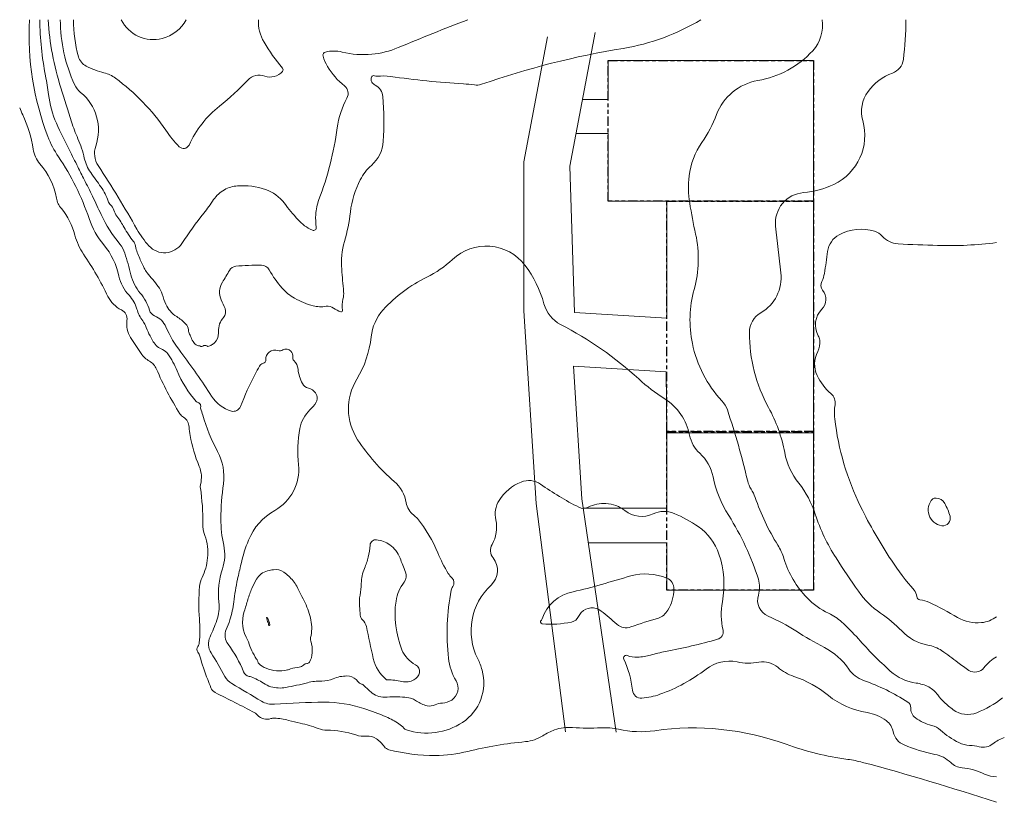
# Model space of a CAD drawing. Header units: millimetres. Extents: x -122909 to 44814, y -88560 to 44706.
import ezdxf

# ---------------------------------------------------------------- set-up
doc = ezdxf.new("R2010")
doc.units = ezdxf.units.MM
doc.header["$LTSCALE"] = 100
doc.linetypes.add('Double dash', pattern=[42.8625, 15.875, -4.7625, 6.35, -4.7625, 6.35, -4.7625])
for name, color, linetype, lineweight in [('L-SITE', 6, 'Double dash', 25), ('Major  Contour', 5, 'Continuous', 9), ('Minor Controur', 122, 'Continuous', 9), ('SITE_LAYOUT', 7, 'Continuous', 9)]:
    doc.layers.add(name, color=color, linetype=linetype, lineweight=lineweight)

# ---------------------------------------------------------------- blocks, each defined once
blk = doc.blocks.new('Family - ___-3')
at = {"layer": 'L-SITE'}
for p, q in [((-12656, -25432), (12323, -25432)), ((-12656, -52432), (-12656, -25432)), ((12323, -25432), (12323, -52432)), ((12323, -52432), (-12656, -52432))]:
    blk.add_line(p, q, dxfattribs=at)
blk = doc.blocks.new('Family - ___-2')
at = {"layer": 'L-SITE'}
for p, q in [((-22656, 37778), (12323, 37778)), ((-22656, 13778), (-22656, 37778)), ((12323, 37778), (12323, 13778)), ((12323, 13778), (-22656, 13778))]:
    blk.add_line(p, q, dxfattribs=at)
blk = doc.blocks.new('Family - ___-0')
at = {"layer": 'L-SITE'}
for p, q in [((-12656, -25432), (-12656, 13778)), ((-12656, 13778), (12323, 13778)), ((12323, 13778), (12323, -25432)), ((12323, -25432), (-12656, -25432))]:
    blk.add_line(p, q, dxfattribs=at)

msp = doc.modelspace()

# ---------------------------------------------------------------- linework, layer by layer
at = {"layer": 'Major  Contour'}
for points, elevation in [([(-118067, 44706, 0.0628581), (-115890, 33107, -0.0025617), (-114067, 27334, 0.0277292), (-112991, 24443, -0.0473655), (-111903, 21128, 0.0989502), (-110815, 18691, -0.0008384), (-109074, 16227, -0.0721382), (-107846, 13807, 0.1272849), (-107440, 13185, -0.1365621), (-106879, 12290, 0.0875826), (-106352, 11238, -0.0316502), (-105124, 9344, 0.0381239), (-103511, 6924, -0.114298), (-103265, 6398, 0.0540849), (-102576, 4300, 0.0021458), (-101717, 2424, 0.0644822), (-101208, 1617, -0.0046203), (-99314, -715, -0.0998535), (-98626, -2056, 0.0403389), (-97995, -3757, 0.0634652), (-97276, -4897, 0.0853097), (-96158, -5859, -0.0658875), (-94643, -7065, -0.1787561), (-94178, -8127, 0.0977477), (-94041, -8652, -0.0209349), (-93720, -9396, 0.0703995), (-93229, -10283, 0.1094491), (-92717, -10719, 0.0872757), (-92444, -10808, -0.0883107), (-92069, -10931, 0.3197363), (-91694, -10883, -0.3613288), (-91039, -10849, 0.2465823), (-90698, -10903, 0.0602738), (-90055, -10596, 0.2111919), (-89106, -9172, 0.0503095), (-89050, -8390, -0.1898638), (-88184, -5989, 0.2854563), (-87933, -4482, 0.0093042), (-88575, -3002, -0.2518776), (-88380, -15, 0.0131976), (-87179, 2024, -0.2462904), (-86118, 2721, -0.0303209), (-81733, 2889, -0.2632016), (-80421, 2107, 0.0510529), (-78202, -995, 0.0820325), (-76079, -2726, 0.067082), (-72924, -4010, 0.1077085), (-70717, -4094, -0.2086013), (-69433, -4401, 0.0914673), (-68204, -5015, 0.5552897), (-67925, -4764, -0.1103318), (-67841, -2865, 0.0878227), (-67729, -1609, -0.0003436), (-68057, 2200, -0.0925864), (-67582, 6956, 0.0422965), (-66577, 11925, -0.0900628), (-64896, 17462, -0.0940882), (-62995, 19901, 0.1996077), (-60984, 24005, 0.0344593), (-61040, 31606, 0.1271145), (-61431, 32751, 0.1347846), (-62353, 33561, -0.1408189), (-62912, 34063, -0.270796), (-62940, 35012, -0.4043453), (-62493, 35152, 0.1465667), (-62018, 35068, -0.0644687), (-59746, 35040, 0.0201671), (-47319, 33784, -0.0220586), (-45463, 33589, 0.1212775), (-44262, 33701, -0.0428541), (-20126, 39824, 0.0952118), (-6860, 44706)], 3000), ([(-105606, 44706, 0.3556881), (-98621, 41510, 0.2100267), (-94573, 44706)], 6000), ([(44497, -70795, -0.0721752), (40106, -73308, -0.2569305), (36129, -72799, -0.0271208), (34570, -71527, -0.0575324), (33488, -70286, 0.1248678), (31929, -68919, 0.0842141), (29797, -68251, -0.1505798), (25395, -66207, -0.0274769), (19950, -60729, 0.0262791), (17086, -57835, 0.0753237), (14891, -56372, -0.0918786), (11220, -53747, -0.1171774), (7275, -47067, 0.0642638), (6219, -44756, -0.0569434), (2369, -36645, 0.0628008), (1669, -35214, -0.0878615), (1097, -33878, 0.0241894), (-2366, -21749, 0.1057931), (-3284, -20208, -0.1367838), (-8322, -10440, -0.1191191), (-8019, -1213, 0.1220577), (-7765, 8199, -0.0129243), (-8783, 13491, -0.070928), (-8886, 18094, -0.1241856), (-6695, 23810, 0.0642003), (-4201, 28542, -0.26799), (2822, 34342, 0.1670639), (12186, 39430, 0.2292037), (13769, 44706, 0.2292037)], 3000)]:
    msp.add_lwpolyline(points, format="xyb", dxfattribs=dict(at, elevation=elevation))
msp.add_lwpolyline([(-122909, 29709, 0.0157047), (-122388, 28506, -0.0728452), (-120614, 22664, 0.1411736), (-119466, 20161, -0.1312421), (-116648, 14319, 0.1264544), (-115813, 12545, -0.1106309), (-113505, 8013, 0.0869716), (-112044, 4779, -0.0361747), (-107870, -2419, 0.1677304), (-105574, -4714, -0.3263414), (-104635, -6488, 0.1794015), (-104009, -9409, 0.0065119), (-102235, -12121, 0.1167977), (-100801, -13446, -0.1655126), (-99607, -14783, 0.041271), (-95607, -22397, 0.1101115), (-95001, -23002, -0.2454993), (-94045, -24659, 0.0343967), (-93886, -26093, 0.054455), (-92324, -31362, -0.1635608), (-92101, -34421, 0.1019465), (-92132, -35071, -0.0431495), (-91718, -41093, 0.0941816), (-91367, -43132, -0.1173737), (-90889, -46955, -0.0850879), (-91844, -50288, 0.0896915), (-92258, -51786, 0.0426589), (-92290, -57330, -0.043032), (-92317, -61378, -0.140146), (-92563, -62011, 0.3366476), (-92563, -62977, -0.0947045), (-92210, -63687, 0.0263642), (-90875, -67657, -0.0070928), (-90348, -69044, 0.1926214), (-89610, -69870, -0.0058658), (-82882, -73309, -0.0954595), (-82395, -73699, 0.3125017), (-80107, -74305, -0.1008877), (-79528, -74220, -0.0540842), (-77102, -74621, 0.0172894), (-75131, -75097, -0.0426033), (-72049, -76009, 0.0934921), (-70581, -76286, -0.080908), (-65648, -77090, 0.1089751), (-63808, -77285, -0.1880705), (-62145, -77729, -0.0766139), (-60787, -79086, 0.1727473), (-60011, -79612, 0.0657631), (-52132, -80583, 0.0577278), (-46581, -79891, -0.0360856), (-36737, -78230, 0.117967), (-33812, -77228, -0.0534242), (-31790, -76231, -0.1083243), (-28741, -75815, 0.0344592), (-23892, -75870, -0.0704084), (-20899, -76120, 0.0919573), (-14737, -76368, -0.1235113), (7649, -78675, 0.0539412), (18140, -81250, -0.0323233), (20684, -81759, -0.0137755), (43498, -88560)], format="xyb", dxfattribs=at)
for points, elevation in [([(32624, -36897, 0.6153903), (34166, -41454, 0.5436785), (35569, -39841, 0.0586179), (34657, -37668, 0.2565847), (33185, -36757, 0.1494824)], 6000), ([(-60425, -67685, -0.1678283), (-62673, -64088, -0.0057119), (-63860, -58649, 0.1551882), (-64522, -57468, -0.1910036), (-64890, -56689, 0.0098508), (-65018, -55174, -0.0746756), (-64933, -53304, 0.0447043), (-64720, -51289, -0.0957301), (-64182, -48721, 0.0342854), (-63526, -46799, 0.0534171), (-63211, -44770, -0.4370244), (-62124, -43855, -0.1198544), (-59866, -44712, -0.1571395), (-58121, -46971, 0.015918), (-57175, -49355, -0.2779342), (-57404, -51070, 0.1335431), (-58805, -54301, 0.1328981), (-57804, -62570, 0.1758787), (-55487, -65143, -0.3236047), (-54830, -66487, -0.2389852), (-55745, -67716, -0.1703206), (-57804, -67973, 0.0487156), (-60263, -67687, 0.0016953)], 3000), ([(-84036, -60987, -0.2193454), (-84665, -56068, 0.0031343), (-84036, -54026, -0.0271659), (-83356, -52142, -0.0314167), (-82571, -50572, -0.2031561), (-80686, -49159, -0.0175376), (-79691, -48950, -0.2044802), (-77911, -49368, -0.0582475), (-76340, -50834, -0.0578204), (-75712, -51776, -0.0044295), (-74299, -54602, -0.0639454), (-73304, -57533, -0.1089334), (-73356, -60516, 0.1377114), (-73334, -61086, -0.0945078), (-73080, -63117, -0.1136912), (-73552, -64693, -0.27914), (-74007, -64948, 0.2255855), (-74551, -65184, -0.2020928), (-75295, -65546, 0.0760943), (-76763, -65854, -0.0336796), (-77307, -66018, -0.1529053), (-80951, -65728, -0.0975283), (-82148, -64948, -0.1378865), (-82350, -64600, 0.0896975), (-82549, -64165, -0.0838751), (-83945, -61211, 0.0571072)], 3000)]:
    msp.add_lwpolyline(points, format="xyb", close=True, dxfattribs=dict(at, elevation=elevation))
msp.add_lwpolyline([(-33904, -57336, -0.2664909), (-28656, -52697, 0.0227332), (-23807, -51467, -0.0061354), (-18799, -50019, -0.1657053), (-12684, -50381, -0.3115752), (-11453, -52262, -0.1308116), (-12503, -55843, -0.07283), (-13190, -56675, -0.1126936), (-14095, -57182, 0.0132407), (-18799, -58701, -0.2731656), (-21188, -58231, 0.0157877), (-23873, -55987, 0.3876961), (-27238, -56240, 0.0780593), (-27709, -56928, -0.2337471), (-28903, -57868, -0.0751581), (-33897, -58158, -0.7195865), (-34042, -57543, 0.2178976)], format="xyb", close=True, dxfattribs=at)
at = {"layer": 'Minor Controur'}
for points, elevation in [([(-121217, 44706, 0.106201), (-118104, 24802, 0.0575661), (-116309, 21370, -0.068101), (-111082, 10840, 0.092911), (-108571, 6352, -0.1223328), (-105996, 1048, 0.1379453), (-104280, -2228, -0.1211474), (-102953, -4568, 0.0948884), (-101939, -6596, -0.0696189), (-101503, -7368, 0.0404928), (-100152, -10124, 0.1627389), (-98585, -11474, -0.1421134), (-97666, -12204, -0.0582122), (-96092, -15077, 0.0866821), (-92823, -20318, 0.1375909), (-92526, -20507, -0.4234288), (-92093, -21344, 0.1596633), (-92094, -21472, -0.006093), (-91733, -22654, 0.0523151), (-89194, -28850, -0.1584554), (-88204, -34312, 0.0317482), (-88634, -40300, 0.0568336), (-88161, -44772, -0.1368992), (-88376, -48815, 0.109832), (-88981, -54474, -0.1119636), (-89325, -57570, -0.0273713), (-90486, -60408, 0.2588427), (-90314, -63118, -0.0180159), (-87940, -67133, 0.1355302), (-86779, -68337, -0.0006386), (-81703, -71347, 0.1539733), (-79509, -71863, -0.0169187), (-71059, -71519, -0.0820503), (-64262, -72594, -0.0190335), (-60477, -74013, -0.0514474), (-58306, -75198, -0.0645442), (-57478, -75941, 0.1369947), (-57033, -76237, 0.2288673), (-47466, -74944, 0.325254), (-44142, -66047, 0.048213), (-44890, -64106, -0.3335014), (-42617, -51589, 0.3940806), (-42278, -46931, -0.3113078), (-42447, -44659, 0.190233), (-41802, -40477, -0.1995894), (-41226, -37144, -0.1558761), (-37493, -34023, -0.2547417), (-34168, -34396, 0.0337137), (-27665, -38323, 0.2425006), (-26072, -38323, -0.1340373), (-23037, -37678, -0.1525742), (-19812, -38891, 0.2813284), (-15003, -39444, -0.2090736), (-11434, -39365, -0.0545882), (-7309, -41615, -0.1607994), (-3795, -46299, -0.1268838), (-3206, -54431, 0.1015374), (-3099, -59246, -0.400792), (-4031, -60807, -0.0201731), (-12906, -62888, 0.0205354), (-15449, -63486, -0.0521693), (-17656, -63860, -0.1166034), (-19414, -63561, 0.6839323), (-19994, -64158, -0.0802447), (-18537, -69469, 0.4056808), (-16914, -70815, 0.0654785), (-13855, -70165, 0.0796357), (-6000, -65885, -0.218142), (-714, -64657, 0.0958424), (3027, -64695, -0.2264193), (6209, -65557, 0.0974566), (8976, -67124, -0.0915066), (14842, -70356, 0.1356411), (21458, -73284, -0.1266075), (24686, -74643, -0.1805162), (25908, -76579, 0.2462474), (27729, -78792, 0.0517131), (32979, -80392, -0.143195), (35699, -81798, 0.1676526), (37613, -82674, -0.0872508), (41452, -83741, 0.1139957), (43498, -84195)], 1000), ([(-119502, 44706, 0.0447771), (-118504, 35129, -0.0180657), (-118002, 31962, 0.0747077), (-116649, 27077, 0.0144886), (-114444, 22493, -0.0057335), (-113018, 19657, 0.0056933), (-111923, 17479, -0.0074939), (-110507, 14636, -0.0031059), (-109040, 11527, 0.0657981), (-105851, 6510, -0.0987164), (-104998, 4951, -0.0155188), (-103967, 1267, 0.1173508), (-102365, -1844, -0.1082288), (-100791, -4769, 0.2307687), (-99931, -5727, -0.1958347), (-97988, -7620, 0.0602416), (-95455, -11925, -0.021551), (-90233, -19409, 0.1845737), (-86829, -21942, 0.3868235), (-85319, -21187, -0.0288402), (-82803, -15653, -0.0075335), (-82048, -14269, -0.2080173), (-81481, -13842, 0.3630173), (-80980, -13167, -0.2520347), (-80392, -11903, -0.2301262), (-78910, -11620, 0.1863005), (-78082, -11533, -0.3219356), (-76714, -11739, -0.2449684), (-76389, -12729, 0.2398941), (-76199, -13325, -0.1702792), (-75494, -14816, 0.0981443), (-74747, -17232, 0.2148992), (-73716, -18018, -0.2587651), (-72307, -19292, -0.219686), (-72425, -20440, -0.068699), (-73473, -21755, 0.158229), (-75173, -24897, 0.0713252), (-75418, -31089, -0.299268), (-79449, -38854, 0.1699314), (-83923, -43916, 0.0402492), (-85208, -47975, 0.0026625), (-85793, -50582, 0.0242532), (-86441, -54426, -0.0457992), (-87099, -57509, -0.0297046), (-87710, -59127, 0.2728571), (-87424, -61658, -0.0638732), (-84760, -66339, 0.2415847), (-83846, -67119, -0.025509), (-83494, -67221, -0.0645079), (-81401, -68268, 0.0764676), (-80107, -68877, 0.1176042), (-77594, -69010, 0.0183052), (-73892, -68191, -0.0689869), (-71456, -67905, 0.1077653), (-69515, -67525, -0.1050739), (-67155, -67049, -0.1827388), (-65594, -67658, -0.0451507), (-65118, -68172, 0.2025073), (-64680, -68419, -0.1567022), (-64461, -68518, -0.0061529), (-63110, -69774, 0.205807), (-60750, -70649, -0.028156), (-57286, -70668, -0.0721983), (-56011, -70935, -0.0710205), (-55294, -71319, 0.1051839), (-53524, -72118, 0.1640083), (-52153, -71966, -0.0993125), (-50897, -71661, 0.1381829), (-49318, -71148, 0.3994542), (-48576, -67855, -0.1068994), (-49863, -64040, -0.0755219), (-49418, -52450, -0.1103043), (-49143, -51815, 0.3771564), (-49280, -50345, -0.0642072), (-49895, -49592, -0.0430538), (-51673, -46105, 0.0763678), (-55161, -40259, 0.0556643), (-55818, -39623, -0.189055), (-57058, -37551, 0.1754663), (-59099, -33926, -0.0698974), (-65338, -26822, -0.290948), (-65491, -16502, 0.1123068), (-63044, -9307, -0.1592079), (-60980, -4682, -0.0967826), (-53579, 854, 0.0770815), (-49177, 3886, -0.4442589), (-36852, 2908, -0.0982542), (-33601, -3662, 0.2102858), (-30764, -7182, -0.0658943), (-17461, -16472, 0.0441631), (-13034, -19858, -0.2056645), (-8800, -26041, 0.159838), (-7063, -29133, -0.1574904), (-4802, -33115, 0.0901532), (-2137, -39717, -0.0638159), (2921, -50570, -0.1555686), (2921, -53282, 0.3875521), (4569, -56867, -0.0436188), (9317, -59385, 0.0247253), (14162, -62194, -0.1244302), (18328, -65876, 0.1591418), (20848, -67813, -0.0570905), (28380, -71489, -0.273633), (28868, -72453, 0.2548087), (29658, -74161, 0.1010041), (32430, -75456, -0.1261701), (33946, -76258, 0.0685339), (37068, -78399, 0.1084537), (38905, -78864, -0.0532236), (40554, -79093, 0.229258), (42851, -78613, -0.0800706), (44814, -77549)], 2000), ([(-115993, 44706, 0.1076685), (-113568, 33661, 0.1142759), (-112543, 32334, -0.3146753), (-109955, 23195, 0.2331743), (-109537, 19856, -0.0175575), (-102934, 9024, 0.0561649), (-100888, 6186, 0.4883157), (-95295, 6603, -0.0200785), (-91537, 11778, 0.0195984), (-89868, 14073, -0.1195797), (-88046, 15747, -0.1089393), (-85792, 16415, -0.1012188), (-81033, 15789, -0.1491534), (-77818, 13452, 0.0207433), (-75522, 10655, 0.1064774), (-73059, 8861, 0.5865135), (-72391, 9362, -0.0475399), (-72475, 11532, -0.0768879), (-71932, 14078, 0.0571974), (-68826, 26281, -0.0912233), (-67164, 31349, 0.3629313), (-67579, 33426, -0.0876127), (-70488, 36749, -0.0697103), (-71236, 38494, -0.4214023), (-70820, 39200, -0.121246), (-67995, 39200, 0.0840455), (-62926, 38826, 0.0755606), (-58438, 39948, -0.0068616), (-46593, 44706)], 4000), ([(-113718, 44706, 0.0740933), (-112900, 38410, 0.2082535), (-111583, 36807, 0.0558615), (-108549, 35663, -0.0955885), (-106603, 34747, -0.0858693), (-98016, 25877, 0.0434907), (-95726, 23072, 0.5268604), (-94066, 23359, -0.1180649), (-88857, 29997, 0.0359583), (-84039, 34417, -0.2977066), (-81177, 35103, 0.3101059), (-78143, 35905, 0.3713917), (-78143, 36477, -0.0454454), (-81291, 40884, -0.1423125), (-82254, 44706)], 5000), ([(28040, 44706, -0.0335567), (27614, 37915, -0.2816782), (25756, 35612, 0.15139), (21595, 32493, 0.228694), (20704, 27516, -0.3633558), (15800, 16671, -0.092317), (10599, 15259, 0.4206383), (5843, 9540, 0.0047409), (6735, 1628, -0.3013924), (3317, -5206, 0.2688002), (1385, -8549, 0.12533), (4655, -21326, -0.078101), (7407, -29009, 0.120977), (9785, -34209, -0.0893029), (12608, -39483, 0.0652428), (16158, -46952, 0.007834), (19955, -52627, 0.0947902), (23746, -56350, -0.0563385), (27334, -59372, 0.1597204), (31784, -61779, -0.1041602), (34131, -62734, -0.0160798), (36903, -64740, 0.0200894), (38799, -66089, 0.3923905), (41352, -65651, -0.0988048), (43498, -63767)], 4000), ([(43498, -56954, -0.1363188), (40903, -57967, -0.1612013), (36852, -57067, 0.0250267), (32051, -54517, 0.0822254), (30451, -54067, -0.3510653), (29901, -53517, 0.1502367), (29439, -52451, -0.0300144), (25589, -47351, -0.0328738), (20338, -38202, -0.0847442), (15933, -23236, -0.0693177), (15983, -20886, 0.2618806), (15278, -18970, -0.1084463), (12927, -15870, -0.2327824), (13027, -11820, 0.1556803), (13371, -9856, 0.093361), (13121, -9106, -0.3317237), (13721, -4607, 0.3804361), (13871, -1357, -0.2990809), (13721, 143, 0.0800195), (14171, 1493, 0.0082332), (14721, 5243, -0.2399397), (16672, 8092, -0.2031367), (22723, 8692, -0.1393685), (24023, 7842, 0.2041413), (26716, 6531, 0.0052185), (33455, 6262, 0.0390823), (43498, 6750, 0.0390823)], 5000)]:
    msp.add_lwpolyline(points, format="xyb", dxfattribs=dict(at, elevation=elevation))
at = {"layer": 'Minor Controur', "elevation": 4000}
msp.add_lwpolyline([(-80787, -57115, -0.1175684), (-80291, -58323, -1.0025816), (-80498, -58355, 0.0616027), (-80609, -57959, -0.0601986), (-80846, -57118, -1.1079686)], format="xyb", close=True, dxfattribs=at)
at = {"layer": 'SITE_LAYOUT', "color": 7}
for points in [[(-21294, -76594), (-27137, -36875), (-28554, -14307), (-12793, -15282), (-12656, -25650), (12323, -25650), (12323, 13778), (-12656, 13778), (-12656, -6141), (-28417, -5166), (-29195, 19758), (-24875, 42511)], [(-29915, -76587), (-34946, -37674), (-37039, -4863), (-37039, 20496), (-32996, 41791)], [(12323, 13778), (12323, 37778), (-22656, 37778), (-22656, 31134), (-27035, 31134)], [(-28138, 25324), (-22656, 25324), (-22656, 13778), (-12656, 13778)], [(-26899, -38493), (-12656, -38493), (-12656, -25432)], [(-26039, -44350), (-12679, -44350), (-12656, -52432), (12323, -52432), (12323, -25650)]]:
    msp.add_lwpolyline(points, dxfattribs=at)

# ---------------------------------------------------------------- block references
at = {"layer": 'L-SITE'}
for name in ['Family - ___-2', 'Family - ___-0', 'Family - ___-3']:
    msp.add_blockref(name, (0, 0), dxfattribs=at)

doc.saveas('drawing.dxf')
